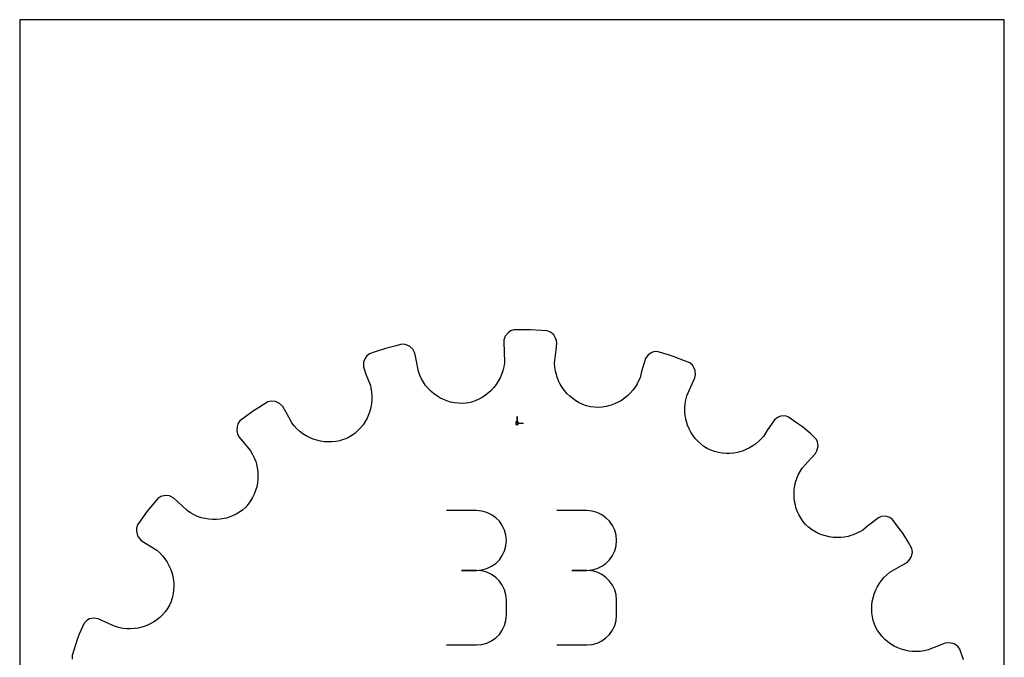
# Model space of a CAD drawing. Extents: x 0 to 216, y 0 to 279.
# Tile 2 of 2: x 0 to 216, y 140 to 279. Entities that reach past the tile are written whole.
import ezdxf

# ---------------------------------------------------------------- set-up
doc = ezdxf.new("R2010")
doc.units = 0

msp = doc.modelspace()

# ---------------------------------------------------------------- linework, layer by layer
at = {"layer": 'annotation', "color": 1}
for p, q in [((109.051908, 190.959435), (109.051908, 192.388185)), ((109.051908, 190.959435), (109.051908, 192.388185)), ((109.051908, 192.388185), (109.051908, 190.959435)), ((109.051908, 190.959435), (110.480658, 190.959435)), ((100.1702, 171.760015), (93.621669, 171.760015)), ((101.347969, 171.654301), (100.1702, 171.760015)), ((102.456209, 171.349649), (101.347969, 171.654301)), ((103.476487, 170.864795), (102.456209, 171.349649)), ((104.39037, 170.218478), (103.476487, 170.864795)), ((124.325885, 171.760015), (117.777353, 171.760015)), ((125.503654, 171.654301), (124.325885, 171.760015)), ((126.611894, 171.349649), (125.503654, 171.654301)), ((127.632171, 170.864795), (126.611894, 171.349649)), ((128.546055, 170.218478), (127.632171, 170.864795)), ((105.179427, 169.429435), (104.39037, 170.218478)), ((105.825224, 168.516401), (105.179427, 169.429435)), ((106.309329, 167.498114), (105.825224, 168.516401)), ((129.335111, 169.429435), (128.546055, 170.218478)), ((129.980908, 168.516401), (129.335111, 169.429435)), ((130.465013, 167.498114), (129.980908, 168.516401)), ((106.613309, 166.393312), (106.309329, 167.498114)), ((106.718732, 165.220731), (106.613309, 166.393312)), ((130.768993, 166.393312), (130.465013, 167.498114)), ((130.874416, 165.220731), (130.768993, 166.393312)), ((106.613309, 164.042645), (106.718732, 165.220731)), ((106.718732, 165.220731), (106.718732, 165.220731)), ((130.768993, 164.042645), (130.874416, 165.220731)), ((130.874416, 165.220731), (130.874416, 165.220731)), ((105.825224, 161.912047), (106.309329, 162.933555)), ((106.309329, 162.933555), (106.613309, 164.042645)), ((129.980908, 161.912047), (130.465013, 162.933555)), ((130.465013, 162.933555), (130.768993, 164.042645)), ((103.476487, 159.558858), (104.39037, 160.206113)), ((104.39037, 160.206113), (105.179427, 160.996705)), ((105.179427, 160.996705), (105.825224, 161.912047)), ((127.632171, 159.558858), (128.546055, 160.206113)), ((128.546055, 160.206113), (129.335111, 160.996705)), ((129.335111, 160.996705), (129.980908, 161.912047)), ((100.1702, 158.662953), (96.891311, 158.662953)), ((96.891311, 158.662953), (100.1702, 158.662953)), ((100.1702, 158.662953), (101.347969, 158.768693)), ((101.347969, 158.557238), (100.1702, 158.662953)), ((100.1702, 158.662953), (100.1702, 158.662953)), ((101.347969, 158.768693), (102.456209, 159.073523)), ((102.456209, 158.252586), (101.347969, 158.557238)), ((102.456209, 159.073523), (103.476487, 159.558858)), ((103.476487, 157.767733), (102.456209, 158.252586)), ((104.39037, 157.121416), (103.476487, 157.767733)), ((124.325885, 158.662953), (121.046996, 158.662953)), ((121.046996, 158.662953), (124.325885, 158.662953)), ((124.325885, 158.662953), (125.503654, 158.768693)), ((125.503654, 158.557238), (124.325885, 158.662953)), ((124.325885, 158.662953), (124.325885, 158.662953)), ((125.503654, 158.768693), (126.611894, 159.073523)), ((126.611894, 158.252586), (125.503654, 158.557238)), ((126.611894, 159.073523), (127.632171, 159.558858)), ((127.632171, 157.767733), (126.611894, 158.252586)), ((128.546055, 157.121416), (127.632171, 157.767733)), ((105.179427, 156.332372), (104.39037, 157.121416)), ((105.825224, 155.419338), (105.179427, 156.332372)), ((129.335111, 156.332372), (128.546055, 157.121416)), ((129.980908, 155.419338), (129.335111, 156.332372)), ((106.309329, 154.401052), (105.825224, 155.419338)), ((106.613309, 153.29625), (106.309329, 154.401052)), ((106.718732, 152.123668), (106.613309, 153.29625)), ((130.465013, 154.401052), (129.980908, 155.419338)), ((130.768993, 153.29625), (130.465013, 154.401052)), ((130.874416, 152.123668), (130.768993, 153.29625)), ((106.718732, 148.844779), (106.718732, 152.123668)), ((106.718732, 152.123668), (106.718732, 152.123668)), ((130.874416, 148.844779), (130.874416, 152.123668)), ((130.874416, 152.123668), (130.874416, 152.123668)), ((106.309329, 146.56665), (106.613309, 147.671711)), ((106.613309, 147.671711), (106.718732, 148.844779)), ((130.465013, 146.56665), (130.768993, 147.671711)), ((130.768993, 147.671711), (130.874416, 148.844779)), ((105.179427, 144.635314), (105.825224, 145.548287)), ((105.825224, 145.548287), (106.309329, 146.56665)), ((129.335111, 144.635314), (129.980908, 145.548287)), ((129.980908, 145.548287), (130.465013, 146.56665)), ((101.347969, 142.411148), (102.456209, 142.715648)), ((102.456209, 142.715648), (103.476487, 143.200304)), ((103.476487, 143.200304), (104.39037, 143.846423)), ((104.39037, 143.846423), (105.179427, 144.635314)), ((125.503654, 142.411148), (126.611894, 142.715648)), ((126.611894, 142.715648), (127.632171, 143.200304)), ((127.632171, 143.200304), (128.546055, 143.846423)), ((128.546055, 143.846423), (129.335111, 144.635314)), ((93.621669, 142.305495), (100.1702, 142.305495)), ((100.1702, 142.305495), (101.347969, 142.411148)), ((100.1702, 142.305495), (100.1702, 142.305495)), ((117.777353, 142.305495), (124.325885, 142.305495)), ((124.325885, 142.305495), (125.503654, 142.411148)), ((124.325885, 142.305495), (124.325885, 142.305495))]:
    msp.add_line(p, q, dxfattribs=at)
at = {"layer": 'boundary', "color": 5}
for p, q in [((106.476712, 210.033343), (106.147261, 209.102645)), ((107.094097, 210.781164), (106.476712, 210.033343)), ((107.604493, 211.173586), (107.094097, 210.781164)), ((108.316122, 211.397854), (107.604493, 211.173586)), ((110.732625, 211.423035), (108.316122, 211.397854)), ((112.007266, 211.436317), (110.732625, 211.423035)), ((114.418298, 211.271754), (112.007266, 211.436317)), ((115.690053, 211.184952), (114.418298, 211.271754)), ((116.387554, 210.920202), (115.690053, 211.184952)), ((117.131107, 210.276567), (116.387554, 210.920202)), ((117.447772, 209.716576), (117.131107, 210.276567)), ((117.671882, 209.076887), (117.447772, 209.716576)), ((80.224227, 207.338126), (77.933763, 206.567783)), ((82.567917, 207.926996), (80.224227, 207.338126)), ((83.804152, 208.237609), (82.567917, 207.926996)), ((84.549344, 208.200872), (83.804152, 208.237609)), ((85.455806, 207.818905), (84.549344, 208.200872)), ((86.179901, 207.154709), (85.455806, 207.818905)), ((106.147261, 209.102645), (106.235805, 206.116003)), ((117.612463, 207.035754), (117.780093, 208.424134)), ((117.780093, 208.424134), (117.671882, 209.076887)), ((75.753959, 205.197033), (75.397696, 204.294954)), ((76.118312, 205.728022), (75.753959, 205.197033)), ((76.725604, 206.161447), (76.118312, 205.728022)), ((77.933763, 206.567783), (76.725604, 206.161447)), ((86.645235, 206.25765), (86.179901, 207.154709)), ((86.914824, 204.885429), (86.645235, 206.25765)), ((106.235805, 206.116003), (106.323076, 204.720204)), ((117.304446, 204.099865), (117.612463, 207.035754)), ((137.8076, 205.886519), (137.206727, 205.103296)), ((138.626192, 206.407429), (137.8076, 205.886519)), ((139.232808, 206.622774), (138.626192, 206.407429)), ((139.978733, 206.61607), (139.232808, 206.622774)), ((142.284803, 205.893317), (139.978733, 206.61607)), ((143.501194, 205.512085), (142.284803, 205.893317)), ((145.74341, 204.610587), (143.501194, 205.512085)), ((75.397696, 204.294954), (75.371987, 203.308075)), ((75.371987, 203.308075), (75.918387, 201.660137)), ((87.42592, 202.283934), (86.914824, 204.885429)), ((106.143301, 203.28521), (105.943741, 202.448115)), ((106.270984, 204.146575), (106.143301, 203.28521)), ((106.323076, 204.720204), (106.270984, 204.146575)), ((117.35873, 203.226542), (117.304446, 204.099865)), ((117.487001, 202.372387), (117.35873, 203.226542)), ((137.206727, 205.103296), (136.368104, 202.235565)), ((146.926119, 204.135072), (145.74341, 204.610587)), ((147.507544, 203.667504), (146.926119, 204.135072)), ((147.840461, 203.116563), (147.507544, 203.667504)), ((148.083533, 202.493306), (147.840461, 203.116563)), ((75.918387, 201.660137), (76.893435, 199.194721)), ((87.724566, 201.455901), (87.42592, 202.283934)), ((88.089232, 200.668622), (87.724566, 201.455901)), ((105.34182, 200.8612), (104.945642, 200.118421)), ((105.67549, 201.638844), (105.34182, 200.8612)), ((105.943741, 202.448115), (105.67549, 201.638844)), ((117.601724, 201.822147), (117.487001, 202.372387)), ((117.846497, 201.007576), (117.601724, 201.822147)), ((118.157486, 200.221479), (117.846497, 201.007576)), ((136.019756, 200.881051), (135.792989, 200.351578)), ((136.368104, 202.235565), (136.019756, 200.881051)), ((147.472117, 199.594627), (148.060645, 200.863343)), ((148.060645, 200.863343), (148.159366, 201.517568)), ((148.159366, 201.517568), (148.083533, 202.493306)), ((76.893435, 199.194721), (77.021271, 198.633037)), ((77.021271, 198.633037), (77.165819, 197.7743)), ((88.515598, 199.923697), (88.089232, 200.668622)), ((89.000158, 199.224561), (88.515598, 199.923697)), ((89.538986, 198.573365), (89.000158, 199.224561)), ((103.977942, 198.750533), (103.413023, 198.133233)), ((104.489866, 199.413474), (103.977942, 198.750533)), ((104.945642, 200.118421), (104.489866, 199.413474)), ((118.532056, 199.468344), (118.157486, 200.221479)), ((118.967004, 198.750674), (118.532056, 199.468344)), ((119.4599, 198.073614), (118.967004, 198.750674)), ((134.956748, 198.837288), (134.451591, 198.150559)), ((135.405303, 199.571861), (134.956748, 198.837288)), ((135.792989, 200.351578), (135.405303, 199.571861)), ((146.271821, 196.897477), (147.472117, 199.594627)), ((77.165819, 197.7743), (77.234581, 196.916549)), ((77.234581, 196.916549), (77.229626, 196.064026)), ((90.12785, 197.972416), (89.538986, 198.573365)), ((90.763228, 197.424411), (90.12785, 197.972416)), ((91.441083, 196.932293), (90.763228, 197.424411)), ((92.15788, 196.498775), (91.441083, 196.932293)), ((92.909261, 196.125478), (92.15788, 196.498775)), ((101.429969, 196.587351), (100.683342, 196.185748)), ((102.135819, 197.047958), (101.429969, 196.587351)), ((102.798003, 197.564555), (102.135819, 197.047958)), ((103.413023, 198.133233), (102.798003, 197.564555)), ((120.007099, 197.43914), (119.4599, 198.073614)), ((120.606576, 196.852169), (120.007099, 197.43914)), ((121.255047, 196.316021), (120.606576, 196.852169)), ((133.287471, 196.929963), (132.636421, 196.400644)), ((133.893851, 197.514064), (133.287471, 196.929963)), ((134.451591, 198.150559), (133.893851, 197.514064)), ((146.053525, 196.05009), (146.271821, 196.897477)), ((54.389967, 195.58113), (52.342698, 194.297071)), ((55.109992, 195.77677), (54.389967, 195.58113)), ((56.089866, 195.693421), (55.109992, 195.77677)), ((56.983635, 195.285447), (56.089866, 195.693421)), ((57.703574, 194.576059), (56.983635, 195.285447)), ((58.993651, 192.259719), (57.703574, 194.576059)), ((77.005537, 194.392038), (76.789853, 193.581196)), ((77.152604, 195.221124), (77.005537, 194.392038)), ((77.229626, 196.064026), (77.152604, 195.221124)), ((93.691575, 195.815903), (92.909261, 196.125478)), ((94.501037, 195.572138), (93.691575, 195.815903)), ((95.333662, 195.397105), (94.501037, 195.572138)), ((96.18587, 195.293528), (95.333662, 195.397105)), ((97.053169, 195.263094), (96.18587, 195.293528)), ((97.931842, 195.308602), (97.053169, 195.263094)), ((98.495611, 195.425847), (97.931842, 195.308602)), ((99.079856, 195.573921), (98.495611, 195.425847)), ((99.898952, 195.846798), (99.079856, 195.573921)), ((100.683342, 196.185748), (99.898952, 195.846798)), ((121.949462, 195.833881), (121.255047, 196.316021)), ((122.687233, 195.410206), (121.949462, 195.833881)), ((123.465423, 195.04811), (122.687233, 195.410206)), ((124.281137, 194.751484), (123.465423, 195.04811)), ((125.131199, 194.523565), (124.281137, 194.751484)), ((126.005058, 194.427176), (125.131199, 194.523565)), ((126.872354, 194.408158), (126.005058, 194.427176)), ((127.728247, 194.463069), (126.872354, 194.408158)), ((128.569029, 194.590141), (127.728247, 194.463069)), ((129.106972, 194.719), (128.569029, 194.590141)), ((129.666554, 194.878184), (129.106972, 194.719)), ((130.4559, 195.164803), (129.666554, 194.878184)), ((131.216652, 195.515673), (130.4559, 195.164803)), ((131.944842, 195.928406), (131.216652, 195.515673)), ((132.636421, 196.400644), (131.944842, 195.928406)), ((145.844387, 194.346033), (145.911556, 195.198063)), ((145.850336, 193.498195), (145.844387, 194.346033)), ((145.911556, 195.198063), (146.053525, 196.05009)), ((49.32264, 192.178977), (48.299248, 191.418999)), ((51.262817, 193.619764), (49.32264, 192.178977)), ((52.342698, 194.297071), (51.262817, 193.619764)), ((59.674132, 191.03791), (58.993651, 192.259719)), ((76.507798, 192.792758), (76.161377, 192.030834)), ((76.789853, 193.581196), (76.507798, 192.792758)), ((145.927533, 192.658382), (145.850336, 193.498195)), ((146.074424, 191.831245), (145.927533, 192.658382)), ((166.323872, 192.261308), (165.510261, 191.701933)), ((166.923699, 192.494306), (166.323872, 192.261308)), ((167.906655, 192.520868), (166.923699, 192.494306)), ((168.614142, 192.284138), (167.906655, 192.520868)), ((170.58393, 190.884081), (168.614142, 192.284138)), ((47.673183, 190.201896), (47.613124, 189.233837)), ((47.85525, 190.819445), (47.673183, 190.201896)), ((48.299248, 191.418999), (47.85525, 190.819445)), ((60.214079, 190.342969), (59.674132, 191.03791)), ((60.804286, 189.706601), (60.214079, 190.342969)), ((75.28199, 190.604057), (74.753102, 189.947632)), ((75.752226, 191.2998), (75.28199, 190.604057)), ((76.161377, 192.030834), (75.752226, 191.2998)), ((146.200151, 191.296406), (146.074424, 191.831245)), ((146.459647, 190.500415), (146.200151, 191.296406)), ((146.784344, 189.728123), (146.459647, 190.500415)), ((165.510261, 191.701933), (163.826399, 189.233555)), ((171.622941, 190.145588), (170.58393, 190.884081)), ((173.476792, 188.595245), (171.622941, 190.145588)), ((47.613124, 189.233837), (47.770041, 188.574439)), ((47.770041, 188.574439), (48.031551, 187.96665)), ((48.031551, 187.96665), (48.922544, 186.888768)), ((61.43959, 189.130487), (60.804286, 189.706601)), ((62.116419, 188.615049), (61.43959, 189.130487)), ((62.830319, 188.161894), (62.116419, 188.615049)), ((63.575996, 187.772464), (62.830319, 188.161894)), ((72.831013, 188.257664), (72.085212, 187.801442)), ((73.525675, 188.770169), (72.831013, 188.257664)), ((74.167182, 189.334832), (73.525675, 188.770169)), ((74.753102, 189.947632), (74.167182, 189.334832)), ((147.172794, 188.984145), (146.784344, 189.728123)), ((147.624015, 188.274311), (147.172794, 188.984145)), ((148.135382, 187.60085), (147.624015, 188.274311)), ((163.076547, 188.05299), (162.697414, 187.619717)), ((163.826399, 189.233555), (163.076547, 188.05299)), ((174.722115, 187.368876), (173.476792, 188.595245)), ((48.922544, 186.888768), (50.611716, 184.845287)), ((64.349559, 187.447972), (63.575996, 187.772464)), ((65.146261, 187.189493), (64.349559, 187.447972)), ((65.962164, 186.998192), (65.146261, 187.189493)), ((66.79205, 186.875624), (65.962164, 186.998192)), ((67.631921, 186.82283), (66.79205, 186.875624)), ((68.477194, 186.841175), (67.631921, 186.82283)), ((69.323213, 186.931912), (68.477194, 186.841175)), ((70.165423, 187.09639), (69.323213, 186.931912)), ((70.711654, 187.252996), (70.165423, 187.09639)), ((71.283584, 187.444443), (70.711654, 187.252996)), ((72.085212, 187.801442), (71.283584, 187.444443)), ((148.706239, 186.970191), (148.135382, 187.60085)), ((149.334271, 186.385111), (148.706239, 186.970191)), ((150.018275, 185.850843), (149.334271, 186.385111)), ((150.756308, 185.371492), (150.018275, 185.850843)), ((160.74164, 185.941137), (160.014417, 185.508041)), ((161.434236, 186.438005), (160.74164, 185.941137)), ((162.087767, 186.998), (161.434236, 186.438005)), ((162.697414, 187.619717), (162.087767, 186.998)), ((174.940434, 186.822712), (174.722115, 187.368876)), ((174.818598, 184.906942), (175.04811, 185.858492)), ((175.04811, 185.858492), (174.940434, 186.822712)), ((50.611716, 184.845287), (51.062288, 184.089799)), ((51.062288, 184.089799), (51.440379, 183.308875)), ((151.558063, 185.010226), (150.756308, 185.371492)), ((152.37652, 184.723508), (151.558063, 185.010226)), ((153.207592, 184.511286), (152.37652, 184.723508)), ((154.04656, 184.372344), (153.207592, 184.511286)), ((154.889092, 184.305998), (154.04656, 184.372344)), ((155.730328, 184.310351), (154.889092, 184.305998)), ((156.565679, 184.384857), (155.730328, 184.310351)), ((157.390912, 184.528789), (156.565679, 184.384857)), ((157.921374, 184.667717), (157.390912, 184.528789)), ((158.474419, 184.837565), (157.921374, 184.667717)), ((159.257262, 185.139932), (158.474419, 184.837565)), ((160.014417, 185.508041), (159.257262, 185.139932)), ((173.570996, 183.290813), (174.522765, 184.315602)), ((174.522765, 184.315602), (174.818598, 184.906942)), ((51.440379, 183.308875), (51.746197, 182.50704)), ((51.746197, 182.50704), (51.899325, 181.971574)), ((51.899325, 181.971574), (52.086326, 181.146221)), ((171.596033, 181.09655), (173.570996, 183.290813)), ((52.086326, 181.146221), (52.202287, 180.312411)), ((52.202287, 180.312411), (52.248036, 179.474442)), ((52.248036, 179.474442), (52.223393, 178.637495)), ((170.40096, 178.801875), (170.728306, 179.591646)), ((170.728306, 179.591646), (171.126637, 180.358163)), ((171.126637, 180.358163), (171.596033, 181.09655)), ((52.12936, 177.805805), (51.966045, 176.984144)), ((52.223393, 178.637495), (52.12936, 177.805805)), ((169.842601, 176.339025), (169.958202, 177.170816)), ((169.958202, 177.170816), (170.144343, 177.993521)), ((170.144343, 177.993521), (170.40096, 178.801875)), ((31.907935, 175.086862), (30.950468, 174.863197)), ((32.884959, 174.974642), (31.907935, 175.086862)), ((33.788215, 174.522765), (32.884959, 174.974642)), ((51.433718, 175.389351), (51.065554, 174.625596)), ((51.733725, 176.177234), (51.433718, 175.389351)), ((51.966045, 176.984144), (51.733725, 176.177234)), ((169.797182, 175.502417), (169.842601, 176.339025)), ((169.821637, 174.665711), (169.797182, 175.502417)), ((30.326337, 174.454649), (28.775994, 172.600798)), ((30.950468, 174.863197), (30.326337, 174.454649)), ((35.73104, 172.718373), (33.788215, 174.522765)), ((50.127759, 173.188266), (49.559141, 172.523926)), ((50.630065, 173.890378), (50.127759, 173.188266)), ((51.065554, 174.625596), (50.630065, 173.890378)), ((169.915898, 173.833514), (169.821637, 174.665711)), ((170.079902, 173.01069), (169.915898, 173.833514)), ((170.217152, 172.477525), (170.079902, 173.01069)), ((27.958229, 171.622941), (26.558171, 169.653153)), ((28.775994, 172.600798), (27.958229, 171.622941)), ((36.755828, 171.766603), (35.73104, 172.718373)), ((37.483951, 171.272658), (36.755828, 171.766603)), ((38.241798, 170.849803), (37.483951, 171.272658)), ((39.024753, 170.497968), (38.241798, 170.849803)), ((46.69253, 170.615881), (45.901893, 170.313376)), ((47.460189, 170.987328), (46.69253, 170.615881)), ((48.200208, 171.427574), (47.460189, 170.987328)), ((48.907287, 171.936625), (48.200208, 171.427574)), ((49.559141, 172.523926), (48.907287, 171.936625)), ((170.495802, 171.679431), (170.217152, 172.477525)), ((170.843532, 170.902931), (170.495802, 171.679431)), ((171.259943, 170.152032), (170.843532, 170.902931)), ((25.819678, 168.614142), (25.582949, 167.906655)), ((26.558171, 169.653153), (25.819678, 168.614142)), ((39.827445, 170.217047), (39.024753, 170.497968)), ((40.646533, 170.006509), (39.827445, 170.217047)), ((41.476092, 169.866621), (40.646533, 170.006509)), ((42.312118, 169.797065), (41.476092, 169.866621)), ((43.14983, 169.797405), (42.312118, 169.797065)), ((43.984626, 169.867576), (43.14983, 169.797405)), ((44.811897, 170.007507), (43.984626, 169.867576)), ((45.345061, 170.144756), (44.811897, 170.007507)), ((45.901893, 170.313376), (45.345061, 170.144756)), ((171.745375, 169.432641), (171.259943, 170.152032)), ((172.299203, 168.748902), (171.745375, 169.432641)), ((172.949963, 168.157497), (172.299203, 168.748902)), ((188.287243, 170.210206), (185.923169, 168.383094)), ((188.895032, 170.471716), (188.287243, 170.210206)), ((189.876155, 170.526669), (188.895032, 170.471716)), ((190.819445, 170.248567), (189.876155, 170.526669)), ((191.419, 169.804569), (190.819445, 170.248567)), ((192.859787, 167.864392), (191.419, 169.804569)), ((25.582949, 167.906655), (25.600339, 167.263138)), ((25.600339, 167.263138), (25.732411, 166.607306)), ((25.732411, 166.607306), (25.965408, 166.007478)), ((173.640049, 167.632079), (172.949963, 168.157497)), ((174.364959, 167.17359), (173.640049, 167.632079)), ((175.119719, 166.781706), (174.364959, 167.17359)), ((175.900526, 166.458511), (175.119719, 166.781706)), ((176.701825, 166.202464), (175.900526, 166.458511)), ((182.224595, 166.276849), (181.689129, 166.123722)), ((182.783933, 166.463226), (182.224595, 166.276849)), ((183.578547, 166.794002), (182.783933, 166.463226)), ((184.350687, 167.197122), (183.578547, 166.794002)), ((184.845287, 167.492101), (184.350687, 167.197122)), ((185.923169, 168.383094), (184.845287, 167.492101)), ((193.619764, 166.841), (192.859787, 167.864392)), ((194.903823, 164.79373), (193.619764, 166.841)), ((25.965408, 166.007478), (26.632114, 165.247991)), ((26.632114, 165.247991), (27.812678, 164.498139)), ((27.812678, 164.498139), (30.050827, 163.076547)), ((177.519372, 166.015127), (176.701825, 166.202464)), ((178.348833, 165.897355), (177.519372, 166.015127)), ((179.184749, 165.848324), (178.348833, 165.897355)), ((180.023652, 165.869919), (179.184749, 165.848324)), ((180.85985, 165.961457), (180.023652, 165.869919)), ((181.689129, 166.123722), (180.85985, 165.961457)), ((195.648689, 163.465208), (194.903823, 164.79373)), ((30.050827, 163.076547), (30.71264, 162.497432)), ((30.71264, 162.497432), (31.313208, 161.871679)), ((195.552538, 161.70531), (195.747988, 162.65545)), ((195.747988, 162.65545), (195.648689, 163.465208)), ((31.313208, 161.871679), (31.851801, 161.203495)), ((31.851801, 161.203495), (32.32666, 160.498024)), ((32.32666, 160.498024), (32.737727, 159.759327)), ((193.354251, 159.719762), (194.576059, 160.400243)), ((194.576059, 160.400243), (195.040478, 160.871569)), ((195.040478, 160.871569), (195.552538, 161.70531)), ((32.737727, 159.759327), (33.083177, 158.992435)), ((33.083177, 158.992435), (33.362818, 158.201179)), ((33.362818, 158.201179), (33.501747, 157.670717)), ((33.501747, 157.670717), (33.669256, 156.850652)), ((189.507656, 157.080145), (190.123216, 157.685925)), ((190.123216, 157.685925), (190.79793, 158.243228)), ((190.79793, 158.243228), (193.354251, 159.719762)), ((33.669256, 156.850652), (33.767737, 156.018795)), ((33.767737, 156.018795), (33.796316, 155.179591)), ((188.027415, 155.015998), (188.458564, 155.74087)), ((188.458564, 155.74087), (188.952494, 156.430501)), ((188.952494, 156.430501), (189.507656, 157.080145)), ((33.640511, 153.497308), (33.453594, 152.66351)), ((33.754383, 154.337507), (33.640511, 153.497308)), ((33.796316, 155.179591), (33.754383, 154.337507)), ((187.123432, 152.675805), (187.358713, 153.479137)), ((187.358713, 153.479137), (187.66041, 154.260691)), ((187.66041, 154.260691), (188.027415, 155.015998)), ((33.192601, 151.840696), (32.857079, 151.033174)), ((33.453594, 152.66351), (33.192601, 151.840696)), ((186.857393, 151.021739), (186.955867, 151.855073)), ((186.955867, 151.855073), (187.123432, 152.675805)), ((31.903202, 149.570474), (31.335669, 148.923113)), ((32.418506, 150.273136), (31.903202, 149.570474)), ((32.857079, 151.033174), (32.418506, 150.273136)), ((186.829165, 150.180003), (186.857393, 151.021739)), ((186.872509, 149.334472), (186.829165, 150.180003)), ((186.98871, 148.489768), (186.872509, 149.334472)), ((14.130208, 147.126899), (13.067248, 144.683904)), ((14.726919, 147.683149), (14.130208, 147.126899)), ((15.277859, 148.016066), (14.726919, 147.683149)), ((16.241163, 148.211439), (15.277859, 148.016066)), ((17.240474, 148.060645), (16.241163, 148.211439)), ((19.645744, 146.944895), (17.240474, 148.060645)), ((20.91446, 146.356367), (19.645744, 146.944895)), ((28.632607, 146.918486), (27.870093, 146.571773)), ((29.364794, 147.328612), (28.632607, 146.918486)), ((30.062068, 147.800602), (29.364794, 147.328612)), ((30.720749, 148.332513), (30.062068, 147.800602)), ((31.335669, 148.923113), (30.720749, 148.332513)), ((187.178995, 147.650271), (186.98871, 148.489768)), ((187.335602, 147.104041), (187.178995, 147.650271)), ((187.650787, 146.28218), (187.335602, 147.104041)), ((13.067248, 144.683904), (12.591732, 143.501194)), ((21.759694, 146.111535), (20.91446, 146.356367)), ((22.611164, 145.943549), (21.759694, 146.111535)), ((23.464246, 145.850902), (22.611164, 145.943549)), ((24.314283, 145.832034), (23.464246, 145.850902)), ((25.157949, 145.885034), (24.314283, 145.832034)), ((25.990459, 146.008105), (25.157949, 145.885034)), ((26.525297, 146.133833), (25.990459, 146.008105)), ((27.082285, 146.289762), (26.525297, 146.133833)), ((27.870093, 146.571773), (27.082285, 146.289762)), ((188.087059, 145.51891), (187.650787, 146.28218)), ((188.581103, 144.806228), (188.087059, 145.51891)), ((189.128608, 144.145729), (188.581103, 144.806228)), ((12.591732, 143.501194), (11.86898, 141.195125)), ((189.725799, 143.54023), (189.128608, 144.145729)), ((190.368189, 142.991429), (189.725799, 143.54023)), ((191.051223, 142.50029), (190.368189, 142.991429)), ((191.771059, 142.069681), (191.051223, 142.50029)), ((202.960579, 142.699741), (200.495163, 141.724694)), ((203.966868, 142.792666), (202.960579, 142.699741)), ((204.916951, 142.542044), (203.966868, 142.792666)), ((205.728022, 141.985505), (204.916951, 142.542044)), ((11.86898, 141.195125), (11.487747, 139.978734)), ((192.523326, 141.701214), (191.771059, 142.069681)), ((193.303555, 141.396587), (192.523326, 141.701214)), ((194.107555, 141.157325), (193.303555, 141.396587)), ((194.931371, 140.98634), (194.107555, 141.157325)), ((195.770446, 140.884618), (194.931371, 140.98634)), ((196.620602, 140.854422), (195.770446, 140.884618)), ((197.477615, 140.897321), (196.620602, 140.854422)), ((198.336763, 141.015115), (197.477615, 140.897321)), ((199.19472, 141.210382), (198.336763, 141.015115)), ((200.495163, 141.724694), (199.19472, 141.210382)), ((206.161447, 141.378212), (205.728022, 141.985505)), ((206.93179, 139.087749), (206.161447, 141.378212)), ((11.487747, 139.978734), (11.481042, 139.232808))]:
    msp.add_line(p, q, dxfattribs=at)
at = {"layer": 'frame', "color": 5}
for p, q in [((215.9, 279.4), (0, 279.4)), ((0, 279.4), (0, 0)), ((215.9, 0), (215.9, 279.4))]:
    msp.add_line(p, q, dxfattribs=at)
at = {"layer": 'hole', "color": 5}
for p, q in [((109.337658, 191.245185), (108.766158, 191.245185)), ((108.766158, 191.245185), (108.766158, 190.673685)), ((108.766158, 190.673685), (109.337658, 190.673685)), ((109.337658, 190.673685), (109.337658, 191.245185))]:
    msp.add_line(p, q, dxfattribs=at)

doc.saveas('drawing.dxf')
